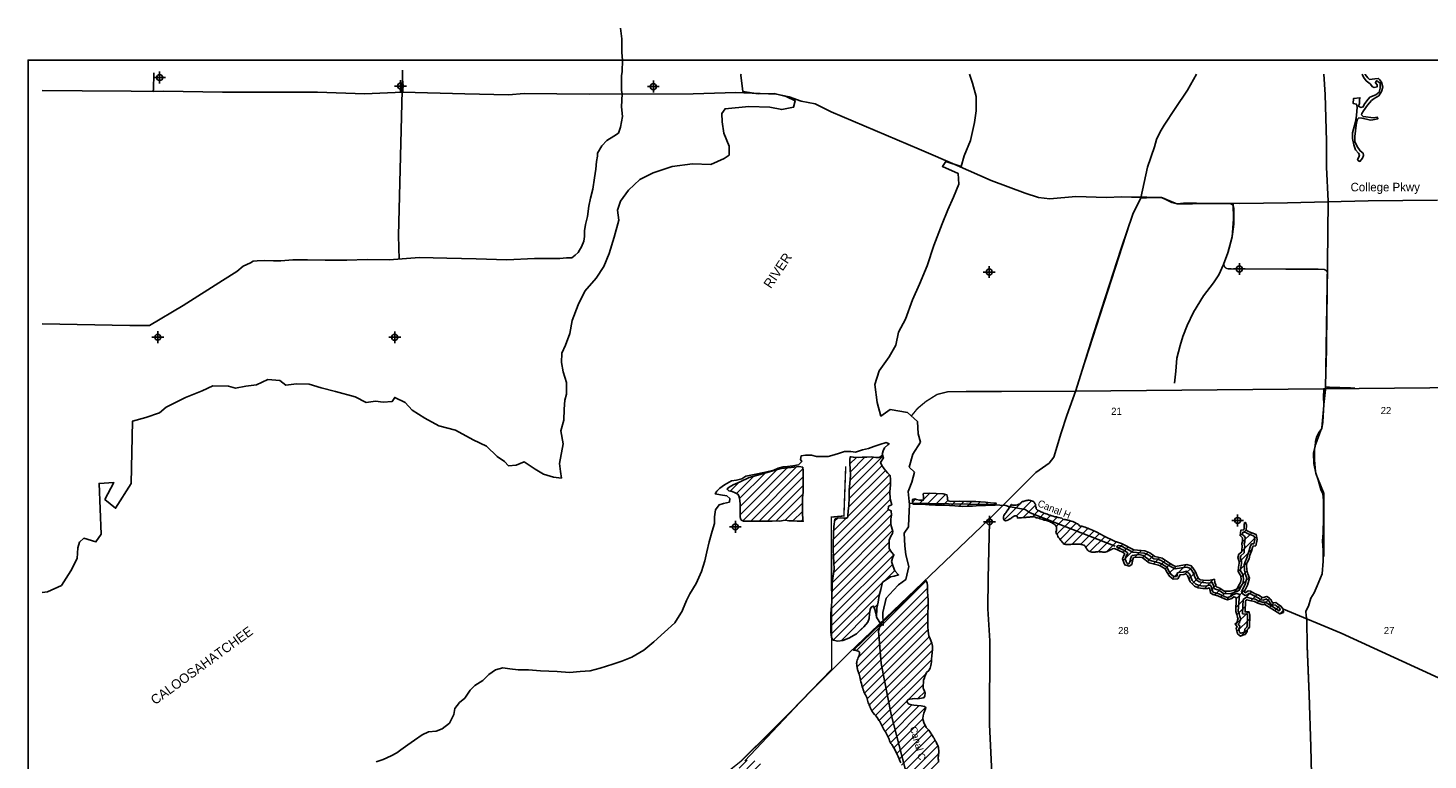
# Model space of a CAD drawing. Extents: x 178985 to 226985, y 779973 to 812668.
# Tile 2 of 3: x 178985 to 208435, y 797277 to 812668. Entities that reach past the tile are written whole.
import ezdxf
from ezdxf.enums import TextEntityAlignment as Align

# ---------------------------------------------------------------- set-up
doc = ezdxf.new("R2010")
doc.units = 0
doc.header["$LTSCALE"] = 800
doc.header["$PDMODE"] = 34
doc.header["$PDSIZE"] = 125
doc.linetypes.add('STREAM', pattern=[0])
doc.layers.get('0').update_dxf_attribs({"linetype": 'CONTINUOUS'})
for name, color, linetype in [('BORDER', 1, 'CONTINUOUS'), ('MAJROADS', 9, 'CONTINUOUS'), ('SEC', 2, 'CONTINUOUS'), ('TEXT', 7, 'CONTINUOUS'), ('TRUNKS', 5, 'STREAM'), ('WATER', 4, 'CONTINUOUS'), ('WETDBA', 11, 'CONTINUOUS'), ('WETFILL', 12, 'CONTINUOUS'), ('WSHEDS', 3, 'CONTINUOUS')]:
    doc.layers.add(name, color=color, linetype=linetype)

# ---------------------------------------------------------------- blocks, each defined once
blk = doc.blocks.new('*X')
at = {"color": 0}
for p, q in [((193965, 802430), (194955, 803421)), ((194019, 802308), (195152, 803440)), ((194187, 802299), (195287, 803399)), ((196256, 802776), (196944, 803465)), ((196262, 802959), (196967, 803665)), ((196273, 803501), (196411, 803639)), ((196276, 803151), (196768, 803642)), ((196281, 803332), (196591, 803642)), ((193757, 802930), (193947, 803120)), ((193886, 802881), (194245, 803241)), ((193955, 802774), (194490, 803309)), ((193964, 802606), (194737, 803379)), ((194364, 802299), (195293, 803228)), ((195924, 801915), (197126, 803116)), ((196230, 802398), (197105, 803272)), ((196246, 802590), (197022, 803366)), ((194542, 802301), (195290, 803048)), ((194723, 802304), (195285, 802866)), ((195923, 801737), (197117, 802931)), ((197818, 802748), (197956, 802886)), ((197893, 802646), (198127, 802880)), ((198061, 802637), (198284, 802860)), ((194911, 802316), (195275, 802679)), ((195931, 801568), (197125, 802762)), ((195940, 801400), (197083, 802543)), ((197595, 802702), (197656, 802763)), ((197723, 802653), (197810, 802739)), ((198233, 802632), (198335, 802734)), ((198401, 802624), (198496, 802719)), ((198570, 802616), (198669, 802715)), ((198743, 802612), (198842, 802711)), ((198929, 802621), (199014, 802706)), ((199112, 802628), (199177, 802693)), ((199295, 802634), (199337, 802676)), ((199518, 802326), (199854, 802663)), ((199777, 802409), (200096, 802728)), ((199860, 802669), (199896, 802705)), ((199919, 802374), (200177, 802632)), ((200112, 802390), (200243, 802521)), ((195074, 802302), (195274, 802502)), ((195248, 802299), (195283, 802334)), ((195905, 801012), (197137, 802243)), ((195931, 801215), (197146, 802430)), ((195933, 802100), (196195, 802362)), ((195952, 802297), (196018, 802362)), ((200255, 802356), (200363, 802465)), ((200389, 802314), (200496, 802421)), ((200520, 802268), (200636, 802384)), ((200613, 802184), (200767, 802338)), ((200629, 802023), (200912, 802306)), ((200695, 801913), (201036, 802253)), ((204571, 802253), (204588, 802270)), ((195899, 800829), (197172, 802102)), ((200779, 801820), (201150, 802191)), ((200953, 801817), (201284, 802148)), ((201123, 801811), (201409, 802096)), ((201238, 801749), (201527, 802037)), ((201324, 801658), (201641, 801975)), ((204486, 801991), (204612, 802117)), ((204516, 801668), (204828, 801979)), ((204529, 801858), (204727, 802055)), ((195881, 800457), (197119, 801695)), ((195895, 800648), (197101, 801854)), ((201502, 801659), (201761, 801918)), ((201675, 801655), (201881, 801861)), ((201894, 801697), (202013, 801816)), ((202016, 801642), (202130, 801756)), ((202021, 801471), (202248, 801697)), ((202261, 801534), (202407, 801680)), ((202430, 801526), (202548, 801645)), ((204460, 801435), (204731, 801706)), ((204804, 801779), (204815, 801790)), ((195871, 800094), (197167, 801390)), ((195872, 800272), (197195, 801594)), ((202096, 801369), (202229, 801502)), ((202532, 801451), (202657, 801576)), ((202659, 801401), (202792, 801535)), ((202796, 801362), (202908, 801474)), ((202907, 801296), (203015, 801404)), ((202970, 801183), (203136, 801348)), ((203058, 801093), (203347, 801383)), ((204444, 801242), (204635, 801433)), ((196980, 801026), (197218, 801264)), ((203329, 801188), (203475, 801333)), ((203405, 801087), (203547, 801229)), ((203475, 800980), (203599, 801104)), ((203579, 800907), (203727, 801055)), ((203731, 800883), (203919, 801071)), ((204203, 800648), (204673, 801117)), ((204499, 801120), (204630, 801251)), ((195879, 799925), (196960, 801006)), ((195924, 799793), (196902, 800771)), ((196416, 799578), (197879, 801041)), ((196454, 799440), (197905, 800890)), ((203853, 800827), (203975, 800950)), ((203946, 800744), (204078, 800876)), ((204077, 800698), (204205, 800827)), ((204392, 800484), (204722, 800813)), ((204398, 800666), (204592, 800859)), ((204711, 800626), (204839, 800754)), ((196425, 799233), (197913, 800722)), ((196462, 799094), (197918, 800550)), ((196784, 800476), (196857, 800549)), ((204416, 800330), (204592, 800506)), ((204842, 800580), (204954, 800692)), ((204984, 800545), (205109, 800670)), ((205100, 800483), (205202, 800586)), ((205209, 800416), (205319, 800526)), ((196094, 799786), (196689, 800382)), ((196497, 798952), (197914, 800369)), ((196536, 798814), (197912, 800191)), ((196821, 800337), (196834, 800350)), ((204388, 800125), (204657, 800394)), ((204415, 799976), (204684, 800245)), ((205318, 800348), (205391, 800421)), ((196485, 800001), (196600, 800115)), ((196582, 798683), (197918, 800020)), ((196635, 798560), (197943, 799868)), ((204504, 799888), (204661, 800045)), ((196681, 798429), (197996, 799744)), ((196738, 798309), (198008, 799579)), ((196815, 798209), (197991, 799386)), ((196888, 798105), (197874, 799091)), ((197510, 798551), (197815, 798856)), ((197703, 798567), (197848, 798712)), ((196949, 797990), (197479, 798520)), ((197015, 797879), (197576, 798440)), ((197078, 797765), (197732, 798420)), ((197127, 797638), (197866, 798377)), ((197198, 797532), (197808, 798142)), ((197258, 797414), (197855, 798012)), ((197312, 797292), (197929, 797909)), ((197361, 797165), (198000, 797803)), ((197400, 797027), (198067, 797693)), ((197436, 796886), (198124, 797574)), ((193944, 797106), (194111, 797273)), ((194103, 797088), (194275, 797260)), ((197473, 796746), (198142, 797415)), ((197509, 796605), (198139, 797236)), ((194143, 796952), (194391, 797199)), ((194257, 796359), (194946, 797047)), ((194260, 796891), (194326, 796958)), ((194261, 796186), (195098, 797023)), ((194299, 796047), (195221, 796968)), ((194327, 796605), (194752, 797030)), ((195716, 796049), (196625, 796959)), ((195873, 796030), (196865, 797022)), ((196036, 796016), (197013, 796993)), ((197545, 796465), (198149, 797068)), ((197581, 796324), (198254, 796996)), ((197618, 796183), (198441, 797007)), ((197654, 796043), (198590, 796979)), ((194386, 795957), (195226, 796797)), ((194528, 795922), (195402, 796796)), ((194737, 795954), (195602, 796819)), ((194988, 796029), (195790, 796831)), ((195203, 796067), (195986, 796850)), ((195420, 796107), (196185, 796872)), ((195588, 796098), (196402, 796912)), ((196695, 796498), (197001, 796804)), ((197610, 795822), (198698, 796910)), ((198330, 796365), (198792, 796828)), ((198398, 796256), (198888, 796747)), ((198439, 796121), (198963, 796645)), ((198480, 795985), (199033, 796538)), ((198580, 795908), (199079, 796407)), ((196208, 796012), (196381, 796184)), ((197617, 795652), (198068, 796103)), ((198768, 795920), (199145, 796296)), ((198909, 795884), (199186, 796160)), ((197618, 795300), (198120, 795802)), ((197627, 795486), (198078, 795936)), ((199027, 795825), (199176, 795974)), ((197659, 795164), (198177, 795682)), ((197837, 795166), (198263, 795592)), ((198029, 795180), (198351, 795503)), ((197780, 794755), (198180, 795155)), ((197919, 794717), (198416, 795215)), ((198225, 795200), (198398, 795373)), ((199196, 795110), (199251, 795165)), ((199237, 794975), (199422, 795159)), ((197661, 794989), (197797, 795125)), ((197696, 794848), (197984, 795136)), ((198016, 794638), (198418, 795040)), ((198052, 794497), (198453, 794898)), ((199313, 794874), (199548, 795108)), ((199415, 794798), (199616, 795000)), ((197926, 793840), (198726, 794640)), ((197939, 794030), (198657, 794748)), ((198089, 794356), (198543, 794811)), ((194328, 794308), (194403, 794383)), ((194329, 794133), (194584, 794387)), ((194410, 794037), (194752, 794379)), ((194459, 793732), (195100, 794373)), ((194511, 793961), (194914, 794364)), ((194519, 793615), (195235, 794331)), ((197936, 793674), (198741, 794479)), ((197953, 793513), (198765, 794326)), ((194515, 793434), (195293, 794212)), ((194518, 793261), (195325, 794068)), ((197979, 793363), (198834, 794218)), ((198044, 793251), (198922, 794129)), ((198120, 793150), (199003, 794033)), ((199435, 794112), (199506, 794183)), ((199526, 794026), (199630, 794130)), ((199664, 793988), (199727, 794051)), ((200394, 793833), (200565, 794004)), ((194386, 793835), (194447, 793897)), ((194600, 792989), (195320, 793709)), ((194616, 793182), (195304, 793870)), ((198197, 793050), (199091, 793945)), ((198268, 792945), (199181, 793858)), ((198334, 792834), (199254, 793754)), ((200157, 793420), (200690, 793952)), ((200207, 793293), (200754, 793839)), ((200371, 793810), (200392, 793832)), ((194619, 792831), (195395, 793608)), ((194685, 792720), (195404, 793439)), ((198402, 792725), (199311, 793634)), ((200368, 793277), (200771, 793680)), ((200578, 793310), (200733, 793465)), ((194854, 792713), (195404, 793263)), ((198472, 792619), (199055, 793202)), ((195023, 792705), (195397, 793079)), ((195192, 792697), (195383, 792888)), ((198541, 792511), (199031, 793001)), ((198604, 792397), (199088, 792880)), ((200702, 792727), (200947, 792972)), ((200707, 792909), (200752, 792954)), ((200826, 792674), (201036, 792885)), ((200961, 792633), (201128, 792799)), ((196049, 792670), (196087, 792709)), ((196112, 792557), (196306, 792751)), ((196301, 792569), (196487, 792755)), ((196302, 792216), (196670, 792584)), ((196377, 792468), (196615, 792706)), ((194324, 792359), (194366, 792402)), ((194333, 792192), (194532, 792391)), ((194381, 792063), (194697, 792379)), ((194721, 792226), (194905, 792410)), ((194740, 792068), (195089, 792418)), ((194758, 791909), (195220, 792372)), ((194837, 791812), (195324, 792299)), ((196325, 792063), (196707, 792445)), ((196393, 791953), (196696, 792257)), ((197674, 791997), (198113, 792436)), ((197723, 791870), (198304, 792451)), ((197812, 791782), (198430, 792400)), ((197924, 791717), (198518, 792311)), ((198655, 792271), (198885, 792502)), ((198688, 792127), (198910, 792349)), ((198707, 791970), (198950, 792213)), ((194546, 792051), (194699, 792205)), ((195016, 791814), (195351, 792149)), ((195197, 791819), (195376, 791997)), ((196554, 791938), (196675, 792059)), ((198087, 791703), (198554, 792170)), ((198730, 791639), (199034, 791943)), ((198736, 791821), (198991, 792077)), ((197385, 790117), (199087, 791819)), ((197495, 790051), (199164, 791720)), ((197875, 790961), (198643, 791728)), ((197900, 791162), (198526, 791789)), ((198194, 791633), (198444, 791884)), ((197174, 789553), (199237, 791615)), ((197240, 789442), (199318, 791520)), ((197319, 789344), (199331, 791356)), ((197826, 790735), (198705, 791614)), ((197394, 789242), (199337, 791185)), ((197124, 788619), (199351, 790846)), ((197431, 789102), (199344, 791015)), ((197032, 790295), (197223, 790485)), ((197096, 790182), (197368, 790454)), ((197129, 788271), (199368, 790509)), ((197131, 788449), (199359, 790678)), ((197129, 788094), (199376, 790341)), ((197132, 787920), (199385, 790173)), ((197224, 790133), (197493, 790402)), ((197135, 787746), (199381, 789992)), ((197137, 787571), (199375, 789809)), ((197140, 787398), (199382, 789639)), ((196875, 786779), (199522, 789426)), ((197143, 787224), (199425, 789506)), ((197191, 786918), (199640, 789367)), ((199470, 789020), (199724, 789274)), ((199650, 789023), (199778, 789151)), ((197513, 787063), (199327, 788878)), ((197847, 787221), (199350, 788724)), ((198206, 787403), (199378, 788574)), ((198533, 787553), (199359, 788378)), ((198851, 787694), (199368, 788211)), ((196776, 784912), (199697, 787833)), ((196780, 784739), (199893, 787852)), ((196784, 784566), (200016, 787799)), ((199133, 787800), (199365, 788031)), ((199413, 787902), (199490, 787980)), ((196768, 785081), (199413, 787726)), ((196770, 785259), (199095, 787585)), ((196791, 784397), (200113, 787719)), ((196800, 784229), (200199, 787628)), ((196754, 785597), (198450, 787293)), ((196773, 785440), (198778, 787444)), ((196363, 786620), (196710, 786967)), ((196564, 786645), (197069, 787149)), ((196627, 785824), (197770, 786967)), ((196710, 785730), (198110, 787130)), ((196321, 785872), (197100, 786650)), ((196478, 785852), (197430, 786804)), ((196187, 785914), (196771, 786498)), ((196044, 786125), (196106, 786187)), ((196087, 785990), (196367, 786271)), ((196965, 784217), (198581, 785833))]:
    blk.add_line(p, q, dxfattribs=at)

msp = doc.modelspace()

# ---------------------------------------------------------------- linework, layer by layer
at = {"layer": 'BORDER', "color": 0}
msp.add_lwpolyline([(178985, 780494), (178985, 811994), (226985, 811994), (226985, 780494)], close=True, dxfattribs=at)
at = {"layer": 'MAJROADS', "color": 0}
for points in [[(191449, 812668), (191476, 812443), (191476, 812326), (191474, 812150), (191490, 811991), (191480, 811756), (191471, 811664), (191470, 811522), (191468, 811354)], [(181634, 811728), (181622, 811360)], [(186862, 811694), (186862, 811631), (186780, 808305)], [(186863, 811782), (186868, 811329)], [(203565, 811694), (203376, 811358), (203113, 810975), (202884, 810624), (202800, 810483), (202723, 810324), (202680, 810173), (202534, 809739), (202395, 809095), (202225, 808752), (201977, 808034), (201403, 806261), (201025, 805049), (200837, 804523), (200717, 804155), (200562, 803645), (200469, 803520), (200183, 803321), (199625, 802763), (199195, 802331), (196258, 799529), (195345, 798617), (194063, 797262)], [(206247, 811694), (206275, 811267), (206301, 810287), (206297, 809742), (206333, 809030)], [(179285, 811354), (180125, 811347), (181155, 811340), (181625, 811336), (181834, 811343), (183074, 811317), (184247, 811316), (185077, 811318), (186065, 811286), (186870, 811321), (188177, 811286), (189090, 811263), (189425, 811294), (190799, 811275), (192978, 811284), (193874, 811310), (194385, 811290), (194729, 811279), (194996, 811218), (195247, 811133), (195540, 811072), (195882, 810902), (197728, 810117), (198530, 809776), (199248, 809460), (199958, 809195), (200242, 809101), (200477, 809074), (201030, 809128), (201675, 809107), (201985, 809121), (202195, 809111), (202521, 809109), (202723, 809107), (202831, 809106), (202932, 809055), (203048, 808996), (203157, 808970), (203291, 808985), (203568, 808983), (204473, 808977), (205478, 808994), (207179, 809032), (208638, 809046)], [(181625, 811336), (181614, 811360)], [(191485, 811287), (191468, 811354)], [(191466, 811010), (191485, 811287)], [(179285, 806445), (181125, 806411), (181544, 806416), (182251, 806830), (183076, 807360), (183379, 807551), (183514, 807659), (183665, 807733), (183724, 807766), (183808, 807774), (183951, 807781), (184152, 807771), (184303, 807770), (184554, 807793), (184864, 807791), (185233, 807788), (185694, 807785), (186121, 807799), (186582, 807795), (187219, 807841), (187797, 807828), (188409, 807815), (189054, 807794), (189641, 807823), (190169, 807819), (190311, 807835), (190428, 807834), (190496, 807892), (190555, 807950), (190589, 808000), (190631, 808067), (190674, 808184), (190692, 808284), (190692, 808402), (190710, 808536), (190753, 808703), (190780, 808921), (190815, 809088), (190867, 809280), (190902, 809515), (190928, 809699), (190946, 809858), (190964, 809975), (190964, 810034), (191058, 810192), (191159, 810300), (191310, 810391), (191403, 810458), (191446, 810583), (191490, 810809), (191466, 811010)], [(206243, 804751), (206276, 805068), (206320, 807716), (206333, 809030)], [(204339, 808978), (204345, 808651), (204317, 808274), (204222, 807939), (204136, 807697), (204034, 807480), (203924, 807313), (203712, 807038), (203500, 806696), (203372, 806413), (203279, 806179), (203219, 805995), (203149, 805727), (203131, 805451), (203104, 805200)], [(186780, 808305), (186793, 807802)], [(226685, 805215), (225526, 805241), (221175, 805179), (220681, 805144), (220295, 805132), (220103, 805112), (219301, 805119), (218736, 805134), (214975, 805123), (209970, 805116), (201018, 805030)], [(206010, 795837), (205972, 797555), (205938, 798644), (205896, 799667), (205883, 800220), (205875, 800312), (205867, 800396), (205885, 800446), (205919, 800513), (205970, 800680), (206038, 800789), (206106, 800939), (206174, 801106), (206208, 801190), (206227, 801458), (206229, 801684), (206214, 801885), (206232, 802053), (206234, 802363), (206235, 802547), (206237, 802740), (206221, 802874), (206180, 802966), (206123, 803168), (206073, 803311), (206033, 803512), (206026, 803730), (206061, 803872), (206070, 803973), (206096, 804081), (206147, 804173), (206198, 804248), (206224, 804382), (206234, 804634), (206243, 804751), (206236, 804910), (206245, 805069)], [(199210, 802284), (199185, 801090), (199172, 800453), (199217, 799783), (199212, 798023), (199255, 797143), (199227, 796724), (199217, 796456), (199257, 796238), (199290, 796121), (199348, 796045), (199414, 795969), (199489, 795910), (199597, 795825)]]:
    msp.add_lwpolyline(points, dxfattribs=at)
at = {"layer": 'SEC', "color": 0}
for p in [(181754, 811626), (186821, 811448), (192140, 811436), (199205, 807537), (204467, 807601), (181715, 806166), (186699, 806164), (193864, 802179), (199210, 802284), (204430, 802314)]:
    msp.add_point(p, dxfattribs=at)
at = {"layer": 'TRUNKS', "color": 0}
for points in [[(197524, 802676), (199181, 802648), (199554, 802631), (199609, 802605), (199961, 802545), (200068, 802474), (201856, 801774)], [(196929, 800177), (196879, 799994), (196934, 799306), (197142, 798230), (198773, 791901), (198346, 787190)], [(211087, 795857), (210748, 796825), (210396, 797477), (209881, 798286), (209437, 798646), (206610, 799940), (205395, 800445)]]:
    msp.add_lwpolyline(points, dxfattribs=at)
at = {"layer": 'WATER', "color": 0}
for points in [[(179285, 800799), (179392, 800813), (179686, 800945), (179889, 801253), (180016, 801512), (180035, 801738), (180069, 801855), (180162, 801938), (180412, 801861), (180523, 802028), (180479, 803092), (180790, 803115), (180603, 802756), (180828, 802571), (181158, 803088), (181183, 804403), (181460, 804476), (181754, 804575), (181889, 804699), (182301, 804898), (182645, 805038), (182872, 805145), (183199, 805135), (183349, 805092), (183567, 805140), (183794, 805164), (184029, 805280), (184280, 805253), (184405, 805160), (184631, 805184), (184900, 805182), (185150, 805105), (185451, 805027), (185869, 804916), (186095, 804797), (186296, 804821), (186455, 804803), (186648, 804818), (186699, 804902), (186916, 804791), (187065, 804631), (187332, 804462), (187624, 804301), (187976, 804214), (188351, 804011), (188627, 803875), (188851, 803656), (189010, 803554), (189093, 803461), (189252, 803477), (189420, 803543), (189654, 803391), (189829, 803289), (190038, 803221), (190205, 803203), (190189, 803345), (190165, 803513), (190244, 803923), (190195, 804199), (190255, 804425), (190265, 804651), (190275, 804844), (190309, 804969), (190311, 805212), (190245, 805439), (190205, 805632), (190215, 805833), (190291, 806000), (190385, 806242), (190429, 806518), (190556, 806844), (190701, 807136), (190937, 807411), (191098, 807653), (191209, 807929), (191312, 808271), (191415, 808631), (191382, 808840), (191451, 809024), (191620, 809258), (191856, 809482), (192133, 809623), (192536, 809754), (192964, 809810), (193349, 809799), (193626, 809923), (193736, 809997), (193737, 810182), (193621, 810459), (193590, 810694), (193582, 810869), (193650, 810970), (194145, 811016), (194588, 811005), (194839, 810953), (195091, 811002), (195125, 811135), (194933, 811229), (194682, 811289), (194347, 811283), (194021, 811336), (193981, 811679), (193986, 811694)], [(186311, 797240), (186454, 797289), (186622, 797363), (186740, 797430), (186824, 797488), (186975, 797595), (187118, 797695), (187278, 797803), (187412, 797869), (187572, 797885), (187697, 797934), (187849, 798050), (187942, 798234), (187960, 798359), (188061, 798484), (188171, 798576), (188289, 798742), (188382, 798842), (188550, 798950), (188676, 799075), (188819, 799174), (188970, 799215), (189121, 799197), (189296, 799171), (189514, 799170), (189765, 799151), (190117, 799140), (190376, 799114), (190602, 799137), (190812, 799153), (191021, 799210), (191290, 799292), (191475, 799358), (191684, 799440), (191937, 799589), (192147, 799763), (192374, 799963), (192593, 800162), (192754, 800421), (192754, 800429), (192839, 800630), (192907, 800772), (193043, 800988), (193153, 801239), (193222, 801464), (193265, 801657), (193316, 801866), (193376, 802091), (193428, 802250), (193429, 802392), (193446, 802535), (193522, 802643), (193615, 802667), (193740, 802700), (193749, 802775), (193683, 802834), (193549, 802852), (193440, 802870), (193474, 802928), (193541, 802995), (193634, 803061), (193785, 803144), (193886, 803160), (194003, 803192), (194087, 803242), (194263, 803283), (194498, 803331), (194674, 803372), (194767, 803413), (194867, 803438), (194959, 803446), (195077, 803462), (195194, 803486), (195262, 803553), (195237, 803595), (195246, 803670), (195338, 803686), (195463, 803685), (195572, 803659), (195714, 803658), (195815, 803658), (195941, 803690), (196058, 803731), (196159, 803764), (196293, 803763), (196393, 803746), (196536, 803795), (196662, 803828), (196779, 803869), (196905, 803910), (197039, 803951), (197098, 803926), (197072, 803901), (197005, 803842), (196971, 803776), (196954, 803700), (196978, 803633), (196919, 803533), (196944, 803466), (196994, 803399), (197068, 803315), (197118, 803256), (197126, 803172), (197125, 803063), (197116, 802912), (197123, 802770), (197156, 802644), (197089, 802611), (197080, 802544), (197139, 802519), (197146, 802427), (197137, 802343), (197137, 802226), (197178, 802083), (197169, 802041), (197135, 801983), (197101, 801899), (197100, 801724), (197150, 801648), (197199, 801589), (197174, 801539), (197148, 801447), (197181, 801346), (197222, 801254), (197297, 801170), (197205, 801145), (197129, 801129), (197079, 801096), (196961, 801013), (196927, 800862), (196892, 800737), (196866, 800595), (196840, 800469), (196831, 800277), (196922, 800134), (196976, 800111), (196969, 800379), (197038, 800680), (197190, 800847), (197299, 800963), (197450, 801071), (197511, 801347), (197453, 801590), (197429, 801783), (197414, 802043), (197507, 802176), (197516, 802369), (197526, 802645), (197503, 802922), (197579, 803122), (197630, 803331), (197522, 803432), (197599, 803708), (197760, 803958), (197710, 804135), (197695, 804394), (197487, 804580), (197119, 804649), (196925, 804507), (196851, 804792), (196795, 805170), (196889, 805462), (197100, 805754), (197243, 805996), (197295, 806272), (197447, 806548), (197592, 806949), (197736, 807283), (197897, 807667), (198042, 808093), (198212, 808553), (198331, 808845), (198450, 809113), (198568, 809388), (198553, 809606), (198219, 809759), (198295, 809859), (198612, 809756), (198681, 809982), (198808, 810300), (198894, 810684), (198929, 810927), (198930, 811228), (198856, 811505), (198789, 811694)], [(207048, 811694), (207078, 811632), (207135, 811556), (207221, 811491), (207267, 811434), (207302, 811415), (207363, 811430), (207363, 811474), (207330, 811517), (207343, 811552), (207356, 811563), (207378, 811546), (207426, 811509), (207426, 811404), (207405, 811317), (207335, 811262), (207213, 811211), (207145, 811139), (207095, 811058), (207072, 811010), (207021, 810999), (206973, 811023), (206995, 811084), (206997, 811149), (207001, 811200), (206868, 811186), (206860, 811081), (206929, 811068), (206947, 811005), (206930, 810831), (206909, 810697), (206846, 810466), (206847, 810343), (206875, 810213), (206911, 810106), (206976, 810036), (206992, 810003), (206983, 809953), (206953, 809903), (206970, 809872), (207001, 809864), (207060, 809929), (207075, 809988), (207070, 810036), (207007, 810082), (206948, 810178), (206897, 810282), (206899, 810387), (206931, 810682), (206952, 810750), (206978, 810778), (207046, 810774), (207138, 810753), (207223, 810731), (207273, 810736), (207347, 810753), (207380, 810760), (207367, 810790), (207291, 810779), (207072, 810809), (207039, 810844), (207046, 810872), (207081, 810929), (207163, 811043), (207248, 811144), (207300, 811188), (207403, 811242), (207457, 811336), (207483, 811426), (207456, 811529), (207415, 811585), (207391, 811609), (207314, 811596), (207205, 811582), (207166, 811617), (207115, 811693), (207115, 811694)]]:
    msp.add_lwpolyline(points, dxfattribs=at)
msp.add_lwpolyline([(201889, 801755), (202050, 801681), (202105, 801638), (202118, 801618), (202094, 801581), (202064, 801502), (202082, 801448), (202095, 801422), (202143, 801409), (202158, 801417), (202178, 801509), (202201, 801566), (202214, 801579), (202358, 801595), (202444, 801578), (202592, 801469), (202778, 801424), (202826, 801404), (202944, 801333), (202993, 801241), (203034, 801176), (203063, 801154), (203089, 801132), (203141, 801135), (203163, 801172), (203152, 801198), (203172, 801213), (203200, 801222), (203287, 801229), (203357, 801247), (203383, 801220), (203418, 801188), (203473, 801051), (203552, 800977), (203618, 800944), (203703, 800931), (203784, 800936), (203836, 800953), (203862, 800951), (203882, 800908), (203900, 800851), (203904, 800818), (203933, 800799), (204033, 800773), (204171, 800710), (204219, 800695), (204284, 800715), (204326, 800752), (204387, 800772), (204420, 800781), (204468, 800757), (204440, 800405), (204462, 800349), (204478, 800294), (204500, 800235), (204476, 800202), (204470, 800159), (204444, 800135), (204479, 800089), (204472, 800065), (204453, 800036), (204459, 800002), (204472, 799960), (204499, 799941), (204523, 799952), (204558, 799960), (204581, 799995), (204579, 800030), (204614, 800065), (204631, 800089), (204635, 800316), (204628, 800343), (204583, 800340), (204534, 800351), (204549, 800650), (204616, 800701), (204721, 800675), (204800, 800660), (204876, 800618), (204948, 800597), (205018, 800593), (205305, 800415), (205327, 800445), (205305, 800476), (205241, 800519), (205219, 800537), (205178, 800534), (205143, 800525), (205112, 800573), (205090, 800621), (205068, 800639), (205040, 800658), (205038, 800663), (204968, 800638), (204918, 800647), (204863, 800688), (204776, 800727), (204684, 800777), (204666, 800779), (204629, 800751), (204583, 800738), (204533, 800777), (204509, 800820), (204539, 800866), (204591, 800973), (204626, 801100), (204597, 801174), (204575, 801266), (204566, 801381), (204586, 801445), (204622, 801526), (204642, 801598), (204672, 801683), (204696, 801762), (204722, 801819), (204772, 801825), (204791, 801911), (204776, 801982), (204708, 802008), (204636, 802037), (204588, 802067), (204542, 802065), (204536, 802014), (204573, 801982), (204586, 801947), (204584, 801866), (204571, 801825), (204580, 801766), (204567, 801694), (204565, 801630), (204498, 801573), (204485, 801534), (204511, 801458), (204509, 801410), (204499, 801325), (204494, 801252), (204530, 801194), (204545, 801152), (204556, 801069), (204541, 800988), (204489, 800914), (204463, 800846), (204426, 800827), (204354, 800796), (204273, 800774), (204134, 800780), (204033, 800845), (203967, 800871), (203939, 800884), (203926, 800943), (203902, 800995), (203899, 801015), (203825, 800997), (203696, 801008), (203618, 801020), (203561, 801068), (203523, 801140), (203501, 801208), (203451, 801284), (203427, 801312), (203359, 801334), (203246, 801316), (203115, 801294), (203043, 801329), (202927, 801398), (202824, 801474), (202745, 801496), (202666, 801506), (202559, 801587), (202465, 801624), (202229, 801649), (201971, 801781), (201921, 801790), (201891, 801768)], close=True, dxfattribs=at)
at = {"layer": 'WETDBA', "color": 0}
for points in [[(196971, 803703), (196926, 803655), (196893, 803636), (196816, 803635), (196726, 803648), (196632, 803643), (196535, 803641), (196448, 803639), (196347, 803641), (196304, 803650), (196278, 803651), (196273, 803586), (196273, 803510), (196277, 803390), (196284, 803268), (196273, 803093), (196262, 802959), (196257, 802883), (196256, 802798), (196250, 802625), (196236, 802507), (196233, 802419), (196228, 802383), (196203, 802362), (196146, 802360), (196081, 802367), (196018, 802362), (195976, 802354), (195958, 802338), (195937, 802188), (195930, 802041), (195920, 801811), (195925, 801696), (195931, 801554), (195939, 801429), (195941, 801286)], [(197605, 802646), (197594, 802712), (197594, 802755), (197641, 802770), (197676, 802753), (197739, 802741), (197763, 802741), (197807, 802739), (197816, 802739), (197820, 802760), (197820, 802823), (197818, 802853), (197818, 802873), (197821, 802880), (197948, 802886), (198090, 802883), (198235, 802870), (198312, 802855), (198329, 802793), (198325, 802757), (198338, 802727), (198399, 802715), (198573, 802722), (198726, 802711), (198924, 802711), (199126, 802700), (199233, 802685), (199300, 802678), (199354, 802675), (199332, 802635), (199193, 802632), (199123, 802628), (199024, 802627), (198933, 802621), (198852, 802616), (198745, 802612), (198650, 802609), (198558, 802616), (198479, 802621), (198367, 802625), (198225, 802633), (198073, 802637), (197943, 802642), (197788, 802653), (197607, 802653)], [(195941, 801286), (195904, 801001), (195894, 800606), (195873, 800359), (195871, 800090), (195876, 799961), (195887, 799849), (195922, 799793), (196020, 799777), (196126, 799790), (196254, 799838), (196410, 799932), (196564, 800074), (196653, 800178), (196678, 800249), (196684, 800350), (196700, 800442), (196722, 800489), (196747, 800502), (196771, 800512), (196784, 800476), (196797, 800442), (196817, 800363), (196831, 800277)]]:
    msp.add_lwpolyline(points, dxfattribs=at)
msp.add_lwpolyline([(195285, 802310), (195274, 802486), (195275, 802685), (195277, 802788), (195289, 802906), (195289, 803028), (195292, 803130), (195293, 803261), (195293, 803364), (195281, 803433), (195205, 803445), (195036, 803430), (194827, 803405), (194607, 803341), (194387, 803280), (194158, 803217), (193966, 803128), (193817, 803062), (193733, 803016), (193691, 802977), (193697, 802961), (193729, 802937), (193797, 802920), (193862, 802896), (193914, 802864), (193939, 802834), (193954, 802783), (193962, 802724), (193965, 802660), (193963, 802563), (193964, 802485), (193965, 802397), (193976, 802348), (193991, 802320), (194035, 802301), (194251, 802298), (194470, 802301), (194637, 802301), (194741, 802305), (194794, 802300), (194913, 802316), (194992, 802307), (195069, 802302), (195163, 802301), (195227, 802300), (195291, 802297)], close=True, dxfattribs=at)
msp.add_lwpolyline([(204563, 802116), (204565, 802151), (204565, 802194), (204566, 802234), (204573, 802261), (204584, 802271), (204598, 802270), (204605, 802247), (204615, 802218), (204614, 802172), (204612, 802142), (204612, 802111), (204659, 802081), (204726, 802055), (204819, 802019), (204843, 801910), (204813, 801780), (204756, 801773), (204743, 801744), (204720, 801667), (204690, 801583), (204670, 801509), (204632, 801427), (204617, 801376), (204625, 801274), (204645, 801189), (204678, 801103), (204638, 800956), (204583, 800841), (204565, 800815), (204594, 800793), (204606, 800796), (204652, 800831), (204699, 800826), (204798, 800772), (204889, 800732), (204938, 800694), (204964, 800690), (205042, 800717), (205098, 800679), (205131, 800653), (205156, 800597), (205166, 800583), (205170, 800584), (205236, 800588), (205271, 800559), (205340, 800512), (205388, 800445), (205395, 800380), (205318, 800347), (205003, 800544), (204940, 800547), (204857, 800572), (204783, 800612), (204711, 800626), (204627, 800646), (204598, 800624), (204586, 800391), (204667, 800395), (204685, 800322), (204681, 800073), (204652, 800033), (204631, 800011), (204633, 799981), (204588, 799917), (204539, 799904), (204493, 799883), (204430, 799930), (204411, 799989), (204400, 800048), (204422, 800080), (204376, 800140), (204423, 800183), (204428, 800222), (204444, 800243), (204430, 800278), (204415, 800333), (204390, 800398), (204399, 800669), (204393, 800694), (204351, 800708), (204310, 800670), (204219, 800643), (204153, 800663), (204016, 800726), (203912, 800753), (203858, 800790), (203851, 800840), (203835, 800890), (203831, 800899), (203793, 800886), (203701, 800881), (203603, 800896), (203523, 800935), (203431, 801022), (203376, 801159), (203349, 801184), (203342, 801191), (203296, 801179), (203217, 801173), (203219, 801168), (203171, 801086), (203072, 801081), (203032, 801115), (202997, 801141), (202949, 801216), (202907, 801297), (202804, 801359), (202763, 801376), (202571, 801423), (202423, 801531), (202356, 801544), (202241, 801532), (202225, 801494), (202202, 801385), (202150, 801355), (202060, 801379), (202035, 801429), (202011, 801504), (202049, 801604), (202056, 801613), (202024, 801638), (201841, 801721), (201797, 801717, -0.026678), (201754, 801694, 0.002702), (201735, 801685, -0.004238), (201690, 801663, -0.097271), (201642, 801646, -0.001645), (201553, 801654, 0.004323), (201502, 801659, -0.034617), (201432, 801650, -0.013815), (201361, 801649, -0.118507), (201283, 801679, -0.019909), (201247, 801730, 0.056635), (201225, 801771, 0.064438), (201193, 801794, 0.023245), (201142, 801808, 0.013255), (201094, 801815, 0.008548), (201001, 801818, 0.007827), (200947, 801816, -0.071582), (200891, 801805, -0.011396), (200831, 801810, -0.141303), (200769, 801825, 0.069599), (200757, 801843, -0.009576), (200726, 801877, -0.003256), (200696, 801911, -0.017605), (200664, 801955, -0.003659), (200639, 802002, -0.005629), (200608, 802069, 0.242095), (200603, 802208, 0.033834), (200534, 802259, 0.057827), (200455, 802297, 0.011144), (200358, 802322, 0.013108), (200303, 802341, -0.047248), (200248, 802359, 0.132192), (200194, 802366, 0.014306), (200151, 802394, -0.006761), (200072, 802387, 0.006754), (199995, 802381, -0.000942), (199913, 802373, -0.008021), (199802, 802365, 0.489509), (199758, 802412, 0.058357), (199698, 802388, -0.029069), (199642, 802345, -0.010347), (199597, 802319, -0.060503), (199546, 802307, -0.166603), (199505, 802344, -0.059026), (199506, 802391, -0.063649), (199525, 802440, -0.001501), (199578, 802509, -0.004333), (199670, 802649, 0.055575), (199698, 802637, 0.013632), (199744, 802635, 0.095475), (199858, 802665, -0.163491), (199889, 802702, -0.023851), (199959, 802727, -0.028741), (200047, 802740, -0.09584), (200137, 802709, -0.077809), (200175, 802656, 0.060654), (200189, 802578, 0.130601), (200203, 802542, 0.008073), (200272, 802506, 0.015682), (200353, 802469, 0.003236), (200455, 802434, 0.001549), (200585, 802393, -0.041541), (200730, 802359, 0.077436), (200781, 802333, -0.05359), (200860, 802322, -0.026859), (200995, 802276, -0.024289), (201081, 802226, 0.11144), (201115, 802193, -0.091692), (201194, 802180, -0.011623), (201307, 802140, -0.013913), (201440, 802082, -0.002735), (201546, 802027, 0.014844), (201651, 801970, -0.00157), (201769, 801914, -0.001336), (201879, 801861), (201987, 801829), (202244, 801698), (202477, 801673), (202584, 801631), (202686, 801554), (202755, 801545), (202846, 801520), (202954, 801440), (203066, 801373), (203122, 801346), (203238, 801365), (203363, 801385), (203456, 801356), (203491, 801314), (203547, 801230), (203570, 801160), (203601, 801100), (203639, 801068), (203702, 801057), (203821, 801048), (203943, 801077), (203950, 801009), (203973, 800959), (203982, 800919), (203987, 800917), (204056, 800890), (204149, 800829), (204268, 800824), (204338, 800843), (204404, 800872), (204423, 800882), (204445, 800938), (204494, 801008), (204506, 801071), (204496, 801140), (204484, 801172), (204444, 801240), (204449, 801329), (204459, 801414), (204461, 801450), (204432, 801534), (204455, 801602), (204516, 801654), (204517, 801699), (204529, 801766), (204520, 801829), (204534, 801874), (204536, 801948), (204483, 801994), (204498, 802112)], format="xyb", close=True, dxfattribs=at)
msp.add_lwpolyline([(198140, 797229, 0.025748), (198136, 797281, -0.028801), (198132, 797328, -0.047959), (198135, 797355, 0.02688), (198141, 797404, 0.037083), (198141, 797510, 0.074738), (198129, 797561, 0.011223), (198114, 797598, 0.01017), (198095, 797637, 0.003229), (198076, 797675, 0.002345), (198050, 797726, 0.020157), (198044, 797736, 0.007085), (198025, 797764), (197934, 797903), (197881, 797960), (197830, 798064), (197813, 798112), (197808, 798147), (197815, 798204), (197827, 798260), (197850, 798318), (197868, 798363), (197865, 798385), (197845, 798402), (197770, 798415), (197692, 798424), (197619, 798432), (197574, 798440), (197521, 798450), (197497, 798467), (197481, 798495), (197479, 798521), (197501, 798549), (197538, 798557), (197588, 798566), (197634, 798568), (197686, 798566), (197741, 798570), (197780, 798575), (197818, 798582), (197837, 798592), (197850, 798624), (197856, 798683), (197844, 798724), (197820, 798776), (197815, 798787), (197815, 798851), (197822, 798909), (197822, 798956), (197828, 798976), (197837, 798984), (197851, 799033), (197868, 799078), (197885, 799116), (197931, 799158), (197960, 799207), (197978, 799261), (197986, 799299), (197989, 799340), (197992, 799403), (197995, 799463), (198004, 799534), (198009, 799597), (198015, 799668), (198001, 799733), (197963, 799821), (197937, 799884), (197919, 799986), (197915, 800086), (197913, 800170), (197911, 800248), (197913, 800295), (197914, 800372), (197919, 800496), (197918, 800640), (197913, 800727), (197906, 800811), (197904, 800942), (197898, 801005), (197874, 801052), (196349, 799587, -0.055927), (196428, 799575, -0.050811), (196461, 799557, -0.049902), (196475, 799538, -0.105183), (196477, 799492, -0.005433), (196461, 799453, 0.004119), (196438, 799405, 0.025388), (196419, 799348, 0.030241), (196416, 799303, 0.015829), (196429, 799209, 0.008317), (196445, 799138, -0.030248), (196484, 799026, 0.036344), (196515, 798882, 0.001489), (196554, 798755, 0.001284), (196574, 798695, -0.069836), (196628, 798593, 0.049315), (196659, 798482, 0.005433), (196701, 798383, 0.014402), (196761, 798265, -0.06541), (196869, 798135, -0.010786), (196931, 798033, 0.037522), (196986, 797918, -0.03241), (197031, 797854, -0.009898), (197089, 797742, 0.051164), (197135, 797623, -0.053015), (197198, 797531, -0.009997), (197270, 797390, -0.004623), (197344, 797218, 0.014701)], format="xyb", dxfattribs=at)
at = {"layer": 'WSHEDS', "color": 0, "const_width": 30}
for points in [[(202395, 809095), (202225, 808752), (201020, 805030), (198347, 805023), (198110, 804964), (197874, 804816), (197696, 804668), (197566, 804509)], [(206901, 805098), (206276, 805118), (206198, 804248), (206050, 803846), (206050, 803578), (206073, 803311), (206247, 802885), (206247, 802357), (206247, 801553)], [(194187, 783667), (191525, 783622), (191410, 786216), (194138, 786216), (194052, 789694), (191429, 789694), (191380, 791798), (191333, 794362), (191311, 794966), (192077, 795645), (193737, 797056), (193986, 797254), (194967, 798226), (195892, 799181), (195884, 802384), (196148, 802408), (196186, 803453)], [(205896, 799667), (205938, 798645), (205938, 798644), (205972, 797555), (205972, 797554), (206009, 795855), (203194, 795840), (203176, 791893), (203276, 791792), (204169, 791792), (204241, 791623), (202979, 790302), (202976, 790298), (201440, 788835), (201436, 788831), (198599, 785807)]]:
    msp.add_lwpolyline(points, dxfattribs=at)
msp.add_lwpolyline([(206276, 805068), (206276, 805068), (206298, 805728, 0.00509), (206298, 805730), (206321, 807494, 0.417152), (206221, 807596), (204468, 807601, -0.002428), (204467, 807601), (204239, 807604, -0.527553), (204148, 807741), (204232, 807950, 0.03195), (204236, 807962), (204315, 808263, 0.031133), (204317, 808275), (204349, 808517, 0.032841), (204350, 808530), (204350, 808817, -0.001888), (204350, 808817), (204350, 808876, 0.41833), (204250, 808977), (203178, 808970, -0.101181), (203138, 808978), (202851, 809098, 0.106269), (202810, 809106), (202395, 809095)], format="xyb", dxfattribs=at)

# ---------------------------------------------------------------- block references
at = {"layer": 'WETFILL', "color": 0}
msp.add_blockref('*X', (0, 0), dxfattribs=at)
msp.add_blockref('*X', (0, 0), dxfattribs=at)
msp.add_blockref('*X', (0, 0), dxfattribs=at)
msp.add_blockref('*X', (0, 0), dxfattribs=at)
msp.add_blockref('*X', (0, 0), dxfattribs=at)
msp.add_blockref('*X', (0, 0), dxfattribs=at)
msp.add_blockref('*X', (0, 0), dxfattribs=at)
msp.add_blockref('*X', (0, 0), dxfattribs=at)
msp.add_blockref('*X', (0, 0), dxfattribs=at)
msp.add_blockref('*X', (0, 0), dxfattribs=at)
msp.add_blockref('*X', (0, 0), dxfattribs=at)
msp.add_blockref('*X', (0, 0), dxfattribs=at)
msp.add_blockref('*X', (0, 0), dxfattribs=at)
msp.add_blockref('*X', (0, 0), dxfattribs=at)
msp.add_blockref('*X', (0, 0), dxfattribs=at)
msp.add_blockref('*X', (0, 0), dxfattribs=at)
msp.add_blockref('*X', (0, 0), dxfattribs=at)

# ---------------------------------------------------------------- texts
at = {"layer": 'TEXT', "color": 0}
msp.add_text('College Pkwy', height=180, dxfattribs=at).set_placement((206806, 809233))
for s, p in [('21', (201881, 804534)), ('22', (207551, 804550)), ('28', (202027, 799923)), ('27', (207616, 799923))]:
    msp.add_text(s, height=150, dxfattribs=at).set_placement(p, align=Align.CENTER)
for s, rotation, p in [('Canal H', 338, (200208, 802616)), ('Canal C', 286, (197531, 797957))]:
    msp.add_text(s, height=150, rotation=rotation, dxfattribs=at).set_placement(p)
at = {"layer": 'WATER', "color": 0}
for s, rotation, p in [('RIVER', 56, (194609, 807175)), ('CALOOSAHATCHEE', 36, (181658, 798427))]:
    msp.add_text(s, height=200, rotation=rotation, dxfattribs=at).set_placement(p)

doc.saveas('drawing.dxf')
